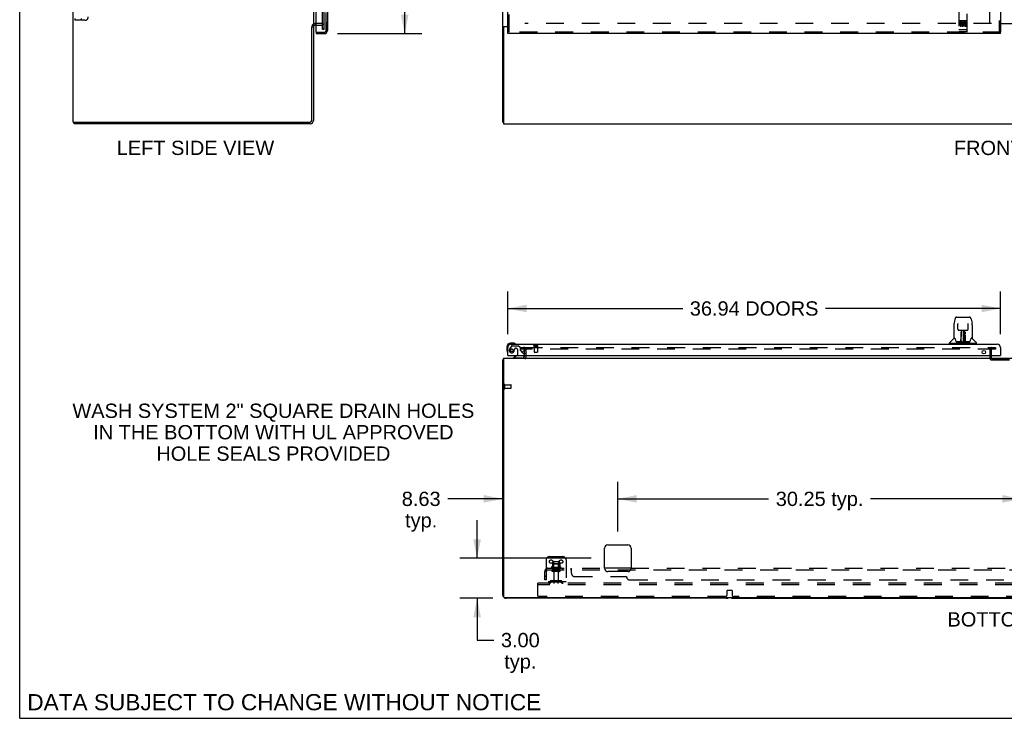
# Model space of a CAD drawing. Header units: inches. Extents: x 0 to 243, y 0 to 157.
# Tile 1 of 84: x 0 to 74, y 0 to 52. Entities that reach past the tile are written whole.
import ezdxf

# ---------------------------------------------------------------- set-up
doc = ezdxf.new("R2010")
doc.units = ezdxf.units.IN
doc.header["$LTSCALE"] = 13.348617
doc.header["$MEASUREMENT"] = 0
doc.linetypes.add('HIDDEN', pattern=[0.2, 0.1, -0.1])
doc.layers.get('0').update_dxf_attribs({"linetype": 'CONTINUOUS'})
for name, color, linetype in [('DEFAULT_2', 8, 'HIDDEN'), ('DIMENSIONS', 7, 'CONTINUOUS'), ('MAIN_OR_RIGHT_DOOR_ASSEMBLY', 7, 'CONTINUOUS'), ('SECONDARY_OR_LEFT_DOOR_ASSEMBLY', 7, 'CONTINUOUS'), ('SUBPANEL', 7, 'CONTINUOUS')]:
    doc.layers.add(name, color=color, linetype=linetype)
doc.styles.get("Standard").update_dxf_attribs({"font": 'arial.ttf'})
doc.dimstyles.new('DIMSTYLE_1', dxfattribs={"dimtxt": 1.070745, "dimasz": 1.42766, "dimexe": 0.09, "dimexo": 0.07, "dimgap": 0.0375, "dimtad": 0, "dimtih": 1, "dimtoh": 1, "dimzin": 4, "dimdsep": 46, "dimtxsty": 'Standard', "dimblk": '_FILLED', "dimblk1": '_FILLED', "dimblk2": '_FILLED', "dimcen": 0.09, "dimadec": 3, "dimazin": 1, "dimtfac": 1, "dimtdec": 3, "dimtofl": 0, "dimtmove": 0, "dimatfit": 3, "dimldrblk": '_FILLED', "dimfxl": 0, "dimtolj": 1, "dimtzin": 4, "dimarcsym": 0})

# ---------------------------------------------------------------- blocks, each defined once
blk = doc.blocks.new('_FILLED')
at = {"color": 0, "linetype": 'ByBlock'}
blk.add_solid([(0, 0), (-1, 0.2), (-1, -0.2)], dxfattribs=at)
blk = doc.blocks.new('*D6')
at = {"layer": 'DIMENSIONS', "color": 2, "linetype": 'Continuous'}
for p, q in [((36.574, 28.81), (36.574, 32.011)), ((73.511, 28.81), (73.511, 32.011)), ((36.574, 30.726), (49.691, 30.726)), ((73.511, 30.726), (60.394, 30.726))]:
    blk.add_line(p, q, dxfattribs=at)
at = {"layer": 'DIMENSIONS', "color": 2, "linetype": 'Continuous', "xscale": 1.4276595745, "yscale": 1.4276595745, "zscale": 1.4276595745, "rotation": 180}
blk.add_blockref('_FILLED', (36.574, 30.726), dxfattribs=at)
at = {"layer": 'DIMENSIONS', "color": 2, "linetype": 'Continuous', "xscale": 1.4276595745, "yscale": 1.4276595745, "zscale": 1.4276595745}
blk.add_blockref('_FILLED', (73.511, 30.726), dxfattribs=at)
at = {"layer": 'DIMENSIONS', "color": 2, "linetype": 'Continuous', "insert": (55.043, 31.262), "char_height": 1.07074, "width": 9.63272, "attachment_point": 2, "line_spacing_factor": 0.9}
blk.add_mtext('36.94 DOORS', dxfattribs=at)
blk = doc.blocks.new('*D11')
at = {"layer": 'DIMENSIONS', "color": 2, "linetype": 'Continuous'}
for p, q in [((23.823, 113.829), (30.146, 113.829)), ((28.861, 113.829), (28.861, 84.413)), ((28.861, 51.329), (28.861, 80.665)), ((23.823, 51.329), (30.146, 51.329))]:
    blk.add_line(p, q, dxfattribs=at)
at = {"layer": 'DIMENSIONS', "color": 2, "linetype": 'Continuous', "xscale": 1.4276595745, "yscale": 1.4276595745, "zscale": 1.4276595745}
for p, rotation in [((28.861, 113.829), 90), ((28.861, 51.329), 270)]:
    blk.add_blockref('_FILLED', p, dxfattribs=dict(at, rotation=rotation))
at = {"layer": 'DIMENSIONS', "color": 2, "linetype": 'Continuous', "insert": (28.861, 83.878), "char_height": 1.0707, "width": 5.47712, "attachment_point": 2, "line_spacing_factor": 0.9}
blk.add_mtext('62.50\\PDOORS', dxfattribs=at)
blk = doc.blocks.new('*D13')
at = {"layer": 'DIMENSIONS', "color": 2, "linetype": 'Continuous'}
for p, q in [((44.824, 13.998), (44.824, 17.738)), ((75.074, 13.998), (75.074, 17.738)), ((44.824, 16.453), (56.132, 16.453)), ((75.074, 16.453), (63.766, 16.453))]:
    blk.add_line(p, q, dxfattribs=at)
at = {"layer": 'DIMENSIONS', "color": 2, "linetype": 'Continuous', "xscale": 1.4276595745, "yscale": 1.4276595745, "zscale": 1.4276595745, "rotation": 180}
blk.add_blockref('_FILLED', (44.824, 16.453), dxfattribs=at)
at = {"layer": 'DIMENSIONS', "color": 2, "linetype": 'Continuous', "xscale": 1.4276595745, "yscale": 1.4276595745, "zscale": 1.4276595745}
blk.add_blockref('_FILLED', (75.074, 16.453), dxfattribs=at)
at = {"layer": 'DIMENSIONS', "color": 2, "linetype": 'Continuous', "insert": (59.949, 16.989), "char_height": 1.0707, "width": 6.56378, "attachment_point": 2, "line_spacing_factor": 0.9}
blk.add_mtext('30.25 typ.', dxfattribs=at)
blk = doc.blocks.new('*D14')
at = {"layer": 'DIMENSIONS', "color": 2, "linetype": 'Continuous'}
for p, q in [((44.824, 13.998), (44.824, 17.738)), ((36.199, 16.453), (32.08, 16.453)), ((44.824, 16.453), (47.679, 16.453))]:
    blk.add_line(p, q, dxfattribs=at)
at = {"layer": 'DIMENSIONS', "color": 2, "linetype": 'Continuous', "xscale": 1.4276595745, "yscale": 1.4276595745, "zscale": 1.4276595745}
blk.add_blockref('_FILLED', (36.199, 16.453), dxfattribs=at)
at = {"layer": 'DIMENSIONS', "color": 2, "linetype": 'Continuous', "xscale": 1.4276595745, "yscale": 1.4276595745, "zscale": 1.4276595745, "rotation": 180}
blk.add_blockref('_FILLED', (44.824, 16.453), dxfattribs=at)
at = {"layer": 'DIMENSIONS', "color": 2, "linetype": 'Continuous', "insert": (30.09, 16.989), "char_height": 1.0707, "width": 2.90972, "attachment_point": 2, "line_spacing_factor": 0.9}
blk.add_mtext('8.63\\Ptyp.', dxfattribs=at)
blk = doc.blocks.new('*D15')
at = {"layer": 'DIMENSIONS', "color": 2, "linetype": 'Continuous'}
for p, q in [((34.282, 11.999), (34.282, 14.854)), ((42.824, 11.999), (32.997, 11.999)), ((35.449, 8.999), (32.997, 8.999)), ((34.282, 8.999), (34.282, 5.866)), ((34.282, 5.866), (35.531, 5.866))]:
    blk.add_line(p, q, dxfattribs=at)
at = {"layer": 'DIMENSIONS', "color": 2, "linetype": 'Continuous', "xscale": 1.4276595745, "yscale": 1.4276595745, "zscale": 1.4276595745}
for p, rotation in [((34.282, 11.999), 270), ((34.282, 8.999), 90)]:
    blk.add_blockref('_FILLED', p, dxfattribs=dict(at, rotation=rotation))
at = {"layer": 'DIMENSIONS', "color": 2, "linetype": 'Continuous', "insert": (37.521, 6.401), "char_height": 1.0707, "width": 2.90972, "attachment_point": 2, "line_spacing_factor": 0.9}
blk.add_mtext('3.00\\Ptyp.', dxfattribs=at)

msp = doc.modelspace()

# ---------------------------------------------------------------- linework, layer by layer
at = {"color": 7, "linetype": 'Continuous'}
for p, q in [((0, 0), (0, 157.043)), ((4.013, 44.704), (4.013, 116.454)), ((36.199, 44.704), (36.199, 116.454)), ((22.013, 113.298), (22.013, 51.86)), ((21.888, 44.829), (21.888, 51.823)), ((21.894, 51.829), (22.013, 51.829)), ((22.013, 51.829), (22.013, 44.829)), ((22.217, 51.954), (22.138, 51.954)), ((36.296, 51.823), (36.199, 51.823)), ((36.259, 51.86), (36.574, 51.86)), ((36.261, 51.767), (36.261, 44.579)), ((36.574, 51.829), (36.324, 51.829)), ((74.824, 52.074), (73.511, 52.074)), ((4.013, 44.704), (21.763, 44.704)), ((4.075, 44.579), (4.075, 44.704)), ((21.763, 44.579), (4.075, 44.579)), ((36.199, 44.704), (36.261, 44.704)), ((36.261, 44.579), (113.886, 44.579)), ((37.824, 27.32), (37.824, 27.586)), ((36.199, 9.249), (36.199, 26.874)), ((36.199, 26.874), (36.261, 26.874)), ((36.259, 26.912), (36.261, 26.911)), ((36.261, 26.999), (36.261, 9.124)), ((36.261, 26.999), (113.886, 26.999)), ((37.824, 27.124), (37.824, 27.203)), ((43.824, 11.249), (43.824, 12.749)), ((44.074, 12.999), (45.574, 12.999)), ((45.824, 12.749), (45.824, 11.249)), ((45.574, 10.999), (44.074, 10.999)), ((36.324, 9.062), (113.761, 9.062)), ((52.949, 8.999), (36.449, 8.999)), ((53.449, 8.999), (96.699, 8.999)), ((0, 0), (242.702, 0))]:
    msp.add_line(p, q, dxfattribs=at)
at = {"color": 3, "linetype": 'Continuous'}
msp.add_line((73.511, 52.094), (74.824, 52.094), dxfattribs=at)
at = {"color": 7, "linetype": 'Continuous'}
for points in [[(36.238, 51.849), (36.23, 51.846), (36.226, 51.845), (36.223, 51.844), (36.219, 51.842), (36.216, 51.841), (36.213, 51.839), (36.21, 51.838), (36.208, 51.836), (36.206, 51.834), (36.204, 51.833), (36.202, 51.831), (36.201, 51.83), (36.2, 51.828), (36.199, 51.826), (36.199, 51.825), (36.199, 51.823)], [(36.259, 51.86), (36.257, 51.859), (36.255, 51.857), (36.252, 51.856), (36.249, 51.854), (36.245, 51.853), (36.242, 51.851), (36.238, 51.849)], [(36.223, 26.894), (36.219, 26.892), (36.216, 26.891), (36.213, 26.89), (36.21, 26.888), (36.208, 26.887), (36.206, 26.885), (36.204, 26.884), (36.202, 26.882), (36.201, 26.881), (36.2, 26.879), (36.199, 26.878), (36.199, 26.876), (36.199, 26.874)], [(36.259, 26.912), (36.257, 26.91), (36.255, 26.908), (36.252, 26.906), (36.249, 26.904), (36.245, 26.902), (36.242, 26.901), (36.238, 26.899), (36.234, 26.898), (36.23, 26.896), (36.223, 26.894)]]:
    msp.add_lwpolyline(points, dxfattribs=at)
at = {"color": 3, "linetype": 'Continuous'}
msp.add_lwpolyline([(36.354, 51.86), (36.354, 51.859), (36.355, 51.857), (36.354, 51.855), (36.354, 51.853), (36.354, 51.852), (36.353, 51.85), (36.352, 51.849), (36.351, 51.847), (36.349, 51.846), (36.348, 51.844), (36.346, 51.843), (36.345, 51.842), (36.343, 51.84), (36.341, 51.839), (36.339, 51.838), (36.337, 51.837), (36.334, 51.835), (36.332, 51.834), (36.331, 51.833), (36.329, 51.831), (36.327, 51.83), (36.327, 51.829)], dxfattribs=at)
at = {"color": 7, "linetype": 'Continuous'}
for centre, radius, start, end in [((22.138, 51.829), 0.125, 90, 180), ((36.324, 51.767), 0.0625, 90, 180), ((21.763, 44.829), 0.25, 270, 360), ((21.763, 44.829), 0.125, 270, 360), ((36.449, 26.749), 0.25, 138.60684, 139.23913), ((37.699, 27.124), 0.125, 270, 360), ((44.074, 12.749), 0.25, 90, 180), ((45.574, 12.749), 0.25, 0, 90), ((44.074, 11.249), 0.25, 180, 270), ((45.574, 11.249), 0.25, 270, 360), ((36.449, 9.249), 0.25, 180, 270), ((36.324, 9.124), 0.0625, 180, 270), ((52.949, 9.249), 0.25, 270, 311.40459), ((53.449, 9.249), 0.25, 228.59596, 270)]:
    msp.add_arc(centre, radius, start, end, dxfattribs=at)
at = {"layer": 'DEFAULT_2', "color": 8, "linetype": 'HIDDEN'}
for p, q in [((22.7, 51.642), (22.7, 113.517)), ((22.825, 51.642), (22.825, 113.517)), ((37.949, 113.079), (37.949, 52.079)), ((72.699, 52.094), (72.699, 113.064)), ((4.138, 52.454), (4.138, 52.329)), ((4.614, 52.454), (4.614, 52.329)), ((4.888, 52.329), (4.138, 52.329)), ((22.638, 52.079), (22.138, 52.079)), ((22.217, 51.954), (22.638, 51.954)), ((72.824, 52.079), (37.855, 52.079)), ((22.825, 51.642), (22.7, 51.642)), ((22.825, 51.642), (22.7, 51.642)), ((37.511, 27.812), (37.511, 27.687)), ((37.511, 27.812), (37.828, 27.812)), ((37.828, 27.687), (37.511, 27.687)), ((37.824, 27.586), (37.824, 27.624)), ((37.824, 27.203), (37.824, 27.32)), ((37.855, 27.812), (73.136, 27.812)), ((73.136, 27.687), (37.855, 27.687)), ((37.949, 27.124), (37.949, 27.624)), ((72.699, 27.638), (72.699, 27.029)), ((72.803, 27.638), (72.803, 27.029)), ((73.136, 27.812), (73.136, 27.687)), ((72.853, 26.979), (76.045, 26.979)), ((72.853, 26.875), (76.045, 26.875)), ((36.324, 24.732), (36.324, 25.016)), ((36.367, 24.732), (36.367, 25.016)), ((36.367, 24.998), (36.814, 24.998)), ((36.367, 24.75), (36.814, 24.75)), ((36.824, 24.76), (36.824, 24.988)), ((39.449, 11.874), (39.449, 10.124)), ((39.699, 12.124), (40.699, 12.124)), ((40.949, 11.874), (40.949, 10.124)), ((40.555, 11.319), (39.843, 11.319)), ((40.533, 11.249), (39.865, 11.249)), ((39.921, 11.575), (39.921, 11.347)), ((40.463, 11.124), (39.934, 11.124)), ((40.454, 11.585), (39.943, 11.585)), ((40.015, 11.565), (39.995, 11.585)), ((40.015, 11.269), (39.995, 11.249)), ((40.015, 11.269), (40.015, 11.565)), ((40.382, 11.565), (40.015, 11.565)), ((40.382, 11.269), (40.015, 11.269)), ((40.016, 11.719), (40.016, 11.124)), ((40.046, 11.749), (40.352, 11.749)), ((40.382, 11.719), (40.382, 11.124)), ((40.382, 11.565), (40.402, 11.585)), ((40.382, 11.269), (40.382, 11.565)), ((40.382, 11.269), (40.402, 11.249)), ((40.476, 11.575), (40.476, 11.347)), ((40.463, 11.018), (39.934, 11.018)), ((40.033, 10.956), (40.033, 10.154)), ((40.365, 10.956), (40.365, 10.154)), ((38.824, 9.999), (38.824, 10.124)), ((111.824, 10.124), (38.824, 10.124)), ((38.824, 9.187), (38.824, 9.999)), ((111.824, 9.999), (38.824, 9.999)), ((40.949, 10.228), (39.449, 10.228)), ((39.792, 10.297), (39.724, 10.248)), ((39.852, 10.212), (39.785, 10.163)), ((40.539, 10.318), (39.858, 10.318)), ((40.539, 10.214), (39.858, 10.214)), ((40.024, 10.318), (40.024, 10.214)), ((40.374, 10.318), (40.374, 10.214)), ((40.545, 10.212), (40.613, 10.163)), ((40.606, 10.297), (40.674, 10.248)), ((53.031, 9.6), (53.366, 9.6)), ((52.886, 9.124), (38.886, 9.124)), ((53.011, 9.249), (53.011, 9.58)), ((53.386, 9.58), (53.386, 9.249)), ((96.636, 9.124), (53.511, 9.124))]:
    msp.add_line(p, q, dxfattribs=at)
for centre in [(39.824, 11.749), (40.574, 11.749)]:
    msp.add_circle(centre, 0.128, dxfattribs=at)
for centre, radius, start, end in [((4.888, 52.579), 0.25, 270, 360), ((22.138, 51.829), 0.25, 90, 180), ((22.638, 51.892), 0.188, 0, 90), ((22.638, 51.892), 0.0625, 0, 90), ((37.761, 27.624), 0.188, 0, 90), ((37.761, 27.624), 0.0625, 0, 90), ((72.853, 27.638), 0.154, 90, 180), ((72.853, 27.638), 0.05, 90, 180), ((37.699, 27.124), 0.25, 310.76087, 360), ((72.853, 27.029), 0.154, 180, 270), ((72.853, 27.029), 0.05, 180, 270), ((36.345, 25.016), 0.0215, 360, 180), ((36.345, 24.732), 0.0215, 180, 0), ((36.814, 24.988), 0.01, 360, 90), ((36.814, 24.76), 0.01, 270, 0), ((39.699, 11.874), 0.25, 90, 180), ((40.699, 11.874), 0.25, 0, 90), ((39.865, 11.287), 0.0384, 124.44966, 270), ((40.199, 10.719), 0.698, 113.96793, 120.66313), ((39.934, 11.071), 0.053, 90, 270), ((39.911, 11.366), 0.01, 293.96793, 360), ((39.931, 11.575), 0.01, 95.19383, 180), ((39.943, 11.444), 0.141, 90, 95.20805), ((40.046, 11.719), 0.03, 89.99999, 180), ((40.352, 11.719), 0.03, 0, 90.00001), ((40.454, 11.444), 0.141, 84.79195, 90), ((40.463, 11.071), 0.053, 270, 90), ((40.466, 11.575), 0.01, 0, 84.80617), ((40.486, 11.366), 0.01, 180, 246.03207), ((40.199, 10.719), 0.698, 59.33687, 66.03207), ((40.533, 11.287), 0.0384, 270, 55.55034), ((39.97, 10.956), 0.0625, 0, 90), ((40.427, 10.956), 0.0625, 90, 180), ((39.663, 10.332), 0.104, 270, 305.75389), ((39.663, 10.332), 0.208, 270, 305.75389), ((39.858, 10.204), 0.114, 90, 125.75389), ((39.858, 10.204), 0.01, 90, 125.75389), ((40.063, 10.154), 0.03, 180, 270), ((40.335, 10.154), 0.03, 270, 360), ((40.539, 10.204), 0.114, 54.24611, 90), ((40.539, 10.204), 0.01, 54.24611, 90), ((40.735, 10.332), 0.208, 234.24611, 270), ((40.735, 10.332), 0.104, 234.24611, 270), ((53.031, 9.58), 0.02, 90, 180), ((53.366, 9.58), 0.02, 0, 90), ((38.886, 9.187), 0.0625, 180, 270), ((52.886, 9.249), 0.125, 270, 360), ((53.511, 9.249), 0.125, 180, 270)]:
    msp.add_arc(centre, radius, start, end, dxfattribs=at)
at = {"layer": 'MAIN_OR_RIGHT_DOOR_ASSEMBLY', "color": 8, "linetype": 'HIDDEN'}
for p, q in [((22.967, 113.583), (22.967, 51.576)), ((22.237, 51.433), (22.824, 51.433))]:
    msp.add_line(p, q, dxfattribs=at)
msp.add_arc((22.824, 51.576), 0.142, 270, 360, dxfattribs=at)
at = {"layer": 'SECONDARY_OR_LEFT_DOOR_ASSEMBLY', "color": 8, "linetype": 'HIDDEN'}
for p, q in [((73.407, 113.725), (73.407, 51.433)), ((22.967, 51.576), (22.967, 113.583)), ((36.678, 51.433), (36.678, 55.984)), ((70.386, 53.217), (70.386, 51.492)), ((71.011, 51.492), (71.011, 53.217)), ((70.981, 52.29), (70.416, 52.29)), ((70.554, 52.168), (70.462, 52.168)), ((70.462, 52.168), (70.462, 52.125)), ((70.554, 52.125), (70.462, 52.125)), ((70.488, 52.274), (70.66, 52.274)), ((70.511, 52.159), (70.511, 51.853)), ((70.558, 52.082), (70.512, 52.082)), ((70.554, 52.041), (70.526, 52.041)), ((70.618, 51.997), (70.526, 51.997)), ((70.618, 51.954), (70.526, 51.954)), ((70.618, 51.997), (70.618, 51.954)), ((70.636, 52.159), (70.636, 51.853)), ((70.738, 52.274), (70.91, 52.274)), ((70.75, 52.002), (70.767, 51.963)), ((70.761, 52.159), (70.761, 51.853)), ((70.775, 52.132), (70.762, 52.113)), ((70.771, 52.157), (70.775, 52.155)), ((70.931, 52.168), (70.775, 52.168)), ((70.775, 52.168), (70.775, 52.155)), ((70.775, 52.132), (70.775, 51.954)), ((70.931, 51.954), (70.775, 51.954)), ((70.931, 52.125), (70.817, 52.125)), ((70.817, 52.125), (70.817, 52.082)), ((70.909, 52.082), (70.817, 52.082)), ((70.909, 52.039), (70.817, 52.039)), ((70.817, 52.039), (70.817, 51.997)), ((70.931, 51.997), (70.817, 51.997)), ((70.886, 52.159), (70.886, 51.853)), ((70.909, 52.082), (70.909, 52.039)), ((70.931, 52.168), (70.931, 52.125)), ((70.931, 51.997), (70.931, 51.954)), ((22.237, 51.433), (22.824, 51.433)), ((73.511, 51.433), (36.574, 51.433)), ((70.404, 51.62), (70.403, 51.62)), ((70.405, 51.62), (70.404, 51.62)), ((70.406, 51.62), (70.405, 51.62)), ((70.407, 51.62), (70.406, 51.62)), ((70.406, 51.62), (70.406, 51.62)), ((70.408, 51.62), (70.407, 51.62)), ((70.409, 51.62), (70.408, 51.62)), ((70.41, 51.62), (70.409, 51.62)), ((70.411, 51.62), (70.41, 51.62)), ((70.41, 51.62), (70.41, 51.62)), ((70.412, 51.62), (70.411, 51.62)), ((70.413, 51.62), (70.412, 51.62)), ((70.414, 51.62), (70.413, 51.62)), ((70.415, 51.62), (70.414, 51.62)), ((70.416, 51.62), (70.415, 51.62)), ((70.415, 51.62), (70.415, 51.62)), ((70.982, 51.62), (70.416, 51.62)), ((70.981, 51.462), (70.416, 51.462)), ((70.982, 51.62), (70.983, 51.62)), ((70.983, 51.62), (70.984, 51.62)), ((70.983, 51.62), (70.983, 51.62)), ((70.984, 51.62), (70.985, 51.62)), ((70.985, 51.62), (70.986, 51.62)), ((70.986, 51.62), (70.987, 51.62)), ((70.987, 51.62), (70.988, 51.62)), ((70.988, 51.62), (70.989, 51.62)), ((70.988, 51.62), (70.988, 51.62)), ((70.989, 51.62), (70.99, 51.62)), ((70.99, 51.62), (70.991, 51.62)), ((70.991, 51.62), (70.992, 51.62)), ((70.992, 51.62), (70.993, 51.62)), ((70.992, 51.62), (70.992, 51.62)), ((70.993, 51.62), (70.994, 51.62)), ((70.994, 51.62), (70.995, 51.62)), ((70.995, 51.62), (70.995, 51.62)), ((36.854, 27.899), (36.752, 27.754)), ((36.918, 27.932), (37.37, 27.932)), ((37.075, 27.642), (37.075, 27.654)), ((37.206, 27.74), (37.173, 27.74)), ((37.304, 27.642), (37.304, 27.263)), ((37.496, 27.806), (37.37, 27.932)), ((37.496, 27.806), (37.496, 27.627)), ((37.693, 27.43), (37.554, 27.569)), ((38.536, 27.953), (38.82, 27.953)), ((38.536, 27.91), (38.82, 27.91)), ((38.554, 27.91), (38.554, 27.463)), ((38.564, 27.453), (38.792, 27.453)), ((38.802, 27.91), (38.802, 27.463)), ((37.646, 26.999), (37.016, 26.999)), ((37.803, 27.279), (37.803, 27.203))]:
    msp.add_line(p, q, dxfattribs=at)
at = {"layer": 'SECONDARY_OR_LEFT_DOOR_ASSEMBLY', "color": 3, "linetype": 'Continuous'}
for p, q in [((73.511, 113.725), (73.511, 51.433)), ((23.071, 55.829), (23.071, 51.576)), ((36.574, 51.433), (36.574, 55.829)), ((22.217, 51.453), (22.217, 54.622)), ((22.217, 51.329), (22.824, 51.329)), ((73.511, 51.329), (36.574, 51.329)), ((36.82, 28.057), (73.265, 28.057)), ((36.574, 27.203), (36.574, 27.811)), ((73.511, 27.811), (73.511, 27.203)), ((36.594, 27.203), (73.491, 27.203))]:
    msp.add_line(p, q, dxfattribs=at)
at = {"layer": 'SECONDARY_OR_LEFT_DOOR_ASSEMBLY', "color": 7, "linetype": 'Continuous'}
for p, q in [((22.217, 51.433), (22.237, 51.433)), ((22.217, 51.433), (22.217, 51.329)), ((36.574, 51.329), (36.574, 51.433)), ((73.511, 51.329), (73.511, 51.433)), ((70.09, 29.918), (70.025, 29.613)), ((70.214, 30.073), (71.184, 30.073)), ((70.311, 29.608), (70.311, 29.605)), ((70.311, 29.605), (70.311, 29.6)), ((70.311, 29.6), (70.311, 29.594)), ((70.311, 29.594), (70.312, 29.584)), ((70.319, 29.166), (70.312, 29.584)), ((71.079, 29.166), (71.086, 29.589)), ((71.086, 29.598), (71.087, 29.603)), ((71.086, 29.589), (71.086, 29.598)), ((71.308, 29.918), (71.373, 29.613)), ((70.01, 29.469), (70.01, 28.506)), ((70.01, 29.469), (70.01, 29.469)), ((70.399, 29.089), (70.459, 29.089)), ((70.5, 29.089), (70.898, 29.089)), ((70.548, 28.81), (70.549, 28.849)), ((70.549, 28.92), (70.549, 28.949)), ((70.549, 28.886), (70.549, 28.92)), ((70.549, 28.849), (70.549, 28.886)), ((70.555, 28.735), (70.556, 28.81)), ((70.559, 29.089), (70.556, 28.735)), ((70.557, 28.889), (70.556, 28.85)), ((70.556, 28.85), (70.556, 28.81)), ((70.557, 28.955), (70.557, 28.924)), ((70.557, 28.924), (70.557, 28.889)), ((70.572, 28.864), (70.557, 28.864)), ((70.557, 28.846), (70.572, 28.846)), ((70.561, 28.23), (70.576, 29.089)), ((70.585, 29.085), (70.584, 29.036)), ((70.585, 29.089), (70.585, 29.085)), ((70.699, 29.089), (70.699, 28.219)), ((70.814, 29.036), (70.813, 29.089)), ((70.836, 28.23), (70.821, 29.089)), ((70.84, 28.864), (70.825, 28.864)), ((70.826, 28.846), (70.841, 28.846)), ((70.842, 28.735), (70.838, 29.089)), ((70.841, 28.87), (70.841, 28.907)), ((70.841, 28.83), (70.841, 28.87)), ((70.842, 28.735), (70.841, 28.83)), ((70.849, 28.949), (70.849, 28.92)), ((70.849, 28.92), (70.849, 28.886)), ((70.849, 28.886), (70.849, 28.849)), ((70.849, 28.849), (70.849, 28.81)), ((70.938, 29.089), (70.999, 29.089)), ((71.388, 29.469), (71.388, 28.506)), ((37.033, 28.117), (36.777, 28.117)), ((36.82, 28.057), (36.777, 28.057)), ((37.071, 28.114), (37.033, 28.117)), ((37.169, 28.07), (37.162, 28.072)), ((69.695, 28.104), (69.695, 28.159)), ((71.695, 28.097), (69.703, 28.097)), ((70.001, 28.482), (69.706, 28.187)), ((69.754, 28.097), (69.754, 28.057)), ((70.078, 28.498), (70.018, 28.498)), ((70.022, 28.49), (70.084, 28.49)), ((70.081, 28.495), (70.082, 28.494)), ((70.546, 28.222), (70.213, 28.222)), ((70.234, 28.215), (71.163, 28.215)), ((70.545, 28.242), (70.547, 28.564)), ((70.547, 28.223), (70.546, 28.222)), ((70.555, 28.537), (70.547, 28.537)), ((70.549, 28.219), (70.547, 28.219)), ((70.551, 28.224), (70.551, 28.222)), ((70.552, 28.242), (70.555, 28.537)), ((70.554, 28.237), (70.555, 28.244)), ((70.554, 28.235), (70.554, 28.237)), ((70.554, 28.234), (70.554, 28.235)), ((70.554, 28.233), (70.554, 28.234)), ((70.555, 28.283), (70.557, 28.375)), ((70.555, 28.255), (70.555, 28.283)), ((70.555, 28.255), (70.555, 28.23)), ((70.555, 28.244), (70.555, 28.255)), ((70.556, 28.735), (70.556, 28.715)), ((70.556, 28.715), (70.556, 28.707)), ((70.556, 28.707), (70.558, 28.707)), ((70.558, 28.707), (70.557, 28.63)), ((70.557, 28.63), (70.557, 28.63)), ((70.557, 28.623), (70.557, 28.63)), ((70.557, 28.611), (70.557, 28.623)), ((70.559, 28.623), (70.557, 28.623)), ((70.557, 28.62), (70.565, 28.62)), ((70.557, 28.375), (70.557, 28.61)), ((70.561, 28.219), (70.564, 28.216)), ((70.571, 28.297), (70.562, 28.297)), ((70.565, 28.222), (70.563, 28.222)), ((70.571, 28.297), (70.57, 28.221)), ((70.57, 28.221), (70.699, 28.219)), ((70.828, 28.221), (70.699, 28.219)), ((70.828, 28.221), (70.827, 28.297)), ((70.835, 28.297), (70.827, 28.297)), ((70.833, 28.62), (70.841, 28.62)), ((70.834, 28.222), (70.833, 28.222)), ((70.841, 28.623), (70.838, 28.623)), ((70.84, 28.707), (70.841, 28.63)), ((70.841, 28.63), (70.841, 28.628)), ((70.841, 28.628), (70.841, 28.616)), ((70.841, 28.616), (70.841, 28.613)), ((70.841, 28.613), (70.841, 28.612)), ((70.841, 28.375), (70.841, 28.61)), ((70.841, 28.375), (70.842, 28.283)), ((70.842, 28.715), (70.842, 28.735)), ((70.842, 28.716), (70.842, 28.725)), ((70.842, 28.688), (70.842, 28.716)), ((70.842, 28.707), (70.842, 28.715)), ((70.842, 28.283), (70.843, 28.256)), ((70.843, 28.256), (70.843, 28.243)), ((70.843, 28.23), (70.843, 28.255)), ((70.843, 28.243), (70.843, 28.241)), ((70.843, 28.241), (70.843, 28.238)), ((70.843, 28.238), (70.843, 28.236)), ((70.843, 28.236), (70.843, 28.234)), ((70.843, 28.234), (70.843, 28.233)), ((70.843, 28.233), (70.843, 28.232)), ((70.843, 28.232), (70.844, 28.232)), ((70.843, 28.23), (70.843, 28.228)), ((70.846, 28.224), (70.847, 28.224)), ((70.847, 28.222), (70.847, 28.224)), ((70.849, 28.217), (70.849, 28.219)), ((71.185, 28.222), (70.852, 28.222)), ((71.312, 28.487), (71.316, 28.494)), ((71.314, 28.49), (71.376, 28.49)), ((71.316, 28.494), (71.316, 28.494)), ((71.319, 28.498), (71.32, 28.498)), ((71.38, 28.498), (71.319, 28.498)), ((71.396, 28.482), (71.691, 28.187)), ((71.644, 28.097), (71.644, 28.057)), ((71.703, 28.104), (71.703, 28.159)), ((36.514, 27.854), (36.514, 27.598)), ((36.514, 27.598), (36.517, 27.56)), ((36.559, 27.469), (36.56, 27.462)), ((37.693, 27.43), (37.774, 27.349)), ((36.594, 27.203), (36.574, 27.203)), ((37.254, 27.176), (37.016, 27.038)), ((37.016, 26.999), (37.016, 27.038)), ((37.803, 27.203), (37.803, 27.156)), ((73.491, 27.203), (73.511, 27.203))]:
    msp.add_line(p, q, dxfattribs=at)
at = {"layer": 'SECONDARY_OR_LEFT_DOOR_ASSEMBLY', "color": 8, "linetype": 'HIDDEN'}
for points in [[(70.481, 52.272), (70.481, 52.272), (70.481, 52.272), (70.482, 52.273), (70.482, 52.273), (70.482, 52.273), (70.482, 52.273), (70.482, 52.273), (70.482, 52.273), (70.482, 52.273), (70.482, 52.273), (70.482, 52.273), (70.482, 52.273), (70.483, 52.273), (70.483, 52.273), (70.483, 52.273), (70.483, 52.273), (70.483, 52.273), (70.483, 52.273), (70.483, 52.273), (70.483, 52.273), (70.484, 52.273), (70.484, 52.273), (70.484, 52.273), (70.484, 52.273), (70.484, 52.273), (70.484, 52.273), (70.484, 52.273), (70.485, 52.273), (70.485, 52.273), (70.485, 52.273), (70.485, 52.273), (70.485, 52.273), (70.485, 52.273), (70.486, 52.274), (70.486, 52.274), (70.486, 52.274), (70.486, 52.274), (70.486, 52.274), (70.486, 52.274), (70.487, 52.274), (70.487, 52.274), (70.487, 52.274), (70.487, 52.274), (70.487, 52.274), (70.488, 52.274)], [(70.66, 52.274), (70.66, 52.274), (70.66, 52.274), (70.66, 52.274), (70.661, 52.274), (70.661, 52.274), (70.661, 52.274), (70.661, 52.274), (70.661, 52.274), (70.662, 52.274), (70.662, 52.274), (70.662, 52.274), (70.662, 52.274), (70.662, 52.273), (70.662, 52.273), (70.663, 52.273), (70.663, 52.273), (70.663, 52.273), (70.663, 52.273), (70.663, 52.273), (70.663, 52.273), (70.663, 52.273), (70.664, 52.273), (70.664, 52.273), (70.664, 52.273), (70.664, 52.273), (70.664, 52.273), (70.664, 52.273), (70.664, 52.273), (70.665, 52.273), (70.665, 52.273), (70.665, 52.273), (70.665, 52.273), (70.665, 52.273), (70.665, 52.273), (70.665, 52.273), (70.665, 52.273), (70.665, 52.273), (70.666, 52.273), (70.666, 52.273), (70.666, 52.273), (70.666, 52.273), (70.666, 52.273), (70.666, 52.273), (70.666, 52.272), (70.666, 52.272), (70.666, 52.272)], [(70.731, 52.272), (70.731, 52.272), (70.731, 52.272), (70.732, 52.273), (70.732, 52.273), (70.732, 52.273), (70.732, 52.273), (70.732, 52.273), (70.732, 52.273), (70.732, 52.273), (70.732, 52.273), (70.732, 52.273), (70.732, 52.273), (70.733, 52.273), (70.733, 52.273), (70.733, 52.273), (70.733, 52.273), (70.733, 52.273), (70.733, 52.273), (70.733, 52.273), (70.733, 52.273), (70.734, 52.273), (70.734, 52.273), (70.734, 52.273), (70.734, 52.273), (70.734, 52.273), (70.734, 52.273), (70.734, 52.273), (70.735, 52.273), (70.735, 52.273), (70.735, 52.273), (70.735, 52.273), (70.735, 52.273), (70.735, 52.273), (70.736, 52.274), (70.736, 52.274), (70.736, 52.274), (70.736, 52.274), (70.736, 52.274), (70.736, 52.274), (70.737, 52.274), (70.737, 52.274), (70.737, 52.274), (70.737, 52.274), (70.737, 52.274), (70.738, 52.274)], [(70.91, 52.274), (70.91, 52.274), (70.91, 52.274), (70.91, 52.274), (70.911, 52.274), (70.911, 52.274), (70.911, 52.274), (70.911, 52.274), (70.911, 52.274), (70.912, 52.274), (70.912, 52.274), (70.912, 52.274), (70.912, 52.274), (70.912, 52.273), (70.912, 52.273), (70.913, 52.273), (70.913, 52.273), (70.913, 52.273), (70.913, 52.273), (70.913, 52.273), (70.913, 52.273), (70.913, 52.273), (70.914, 52.273), (70.914, 52.273), (70.914, 52.273), (70.914, 52.273), (70.914, 52.273), (70.914, 52.273), (70.914, 52.273), (70.915, 52.273), (70.915, 52.273), (70.915, 52.273), (70.915, 52.273), (70.915, 52.273), (70.915, 52.273), (70.915, 52.273), (70.915, 52.273), (70.915, 52.273), (70.916, 52.273), (70.916, 52.273), (70.916, 52.273), (70.916, 52.273), (70.916, 52.273), (70.916, 52.273), (70.916, 52.272), (70.916, 52.272), (70.916, 52.272)], [(70.403, 51.62), (70.403, 51.62), (70.402, 51.62), (70.402, 51.621), (70.401, 51.621), (70.401, 51.621), (70.401, 51.621), (70.4, 51.621), (70.4, 51.621), (70.4, 51.621), (70.399, 51.621), (70.399, 51.621), (70.399, 51.621), (70.398, 51.621), (70.398, 51.621), (70.398, 51.621), (70.397, 51.621), (70.397, 51.621), (70.397, 51.621), (70.396, 51.622), (70.396, 51.622), (70.396, 51.622), (70.395, 51.622), (70.395, 51.622), (70.395, 51.622), (70.395, 51.622), (70.394, 51.622), (70.394, 51.622), (70.394, 51.622), (70.393, 51.622), (70.393, 51.622), (70.393, 51.622), (70.393, 51.622), (70.392, 51.623), (70.392, 51.623), (70.392, 51.623), (70.392, 51.623), (70.391, 51.623), (70.391, 51.623), (70.391, 51.623), (70.391, 51.623), (70.39, 51.623), (70.39, 51.623), (70.39, 51.623), (70.39, 51.624), (70.39, 51.624), (70.389, 51.624), (70.389, 51.624), (70.389, 51.624), (70.389, 51.624), (70.389, 51.624), (70.389, 51.624), (70.388, 51.624), (70.388, 51.624), (70.388, 51.624), (70.388, 51.625), (70.388, 51.625), (70.388, 51.625), (70.388, 51.625), (70.387, 51.625), (70.387, 51.625), (70.387, 51.625), (70.387, 51.625), (70.387, 51.625), (70.387, 51.625), (70.387, 51.626), (70.387, 51.626), (70.387, 51.626), (70.387, 51.626), (70.387, 51.626), (70.387, 51.626), (70.387, 51.626), (70.386, 51.626), (70.386, 51.626), (70.386, 51.627), (70.386, 51.627), (70.386, 51.627), (70.386, 51.627), (70.386, 51.627), (70.386, 51.627)], [(70.995, 51.62), (70.996, 51.621), (70.996, 51.621), (70.997, 51.621), (70.997, 51.621), (70.997, 51.621), (70.998, 51.621), (70.998, 51.621), (70.998, 51.621), (70.999, 51.621), (70.999, 51.621), (70.999, 51.621), (71, 51.621), (71, 51.621), (71, 51.621), (71.001, 51.621), (71.001, 51.621), (71.001, 51.622), (71.002, 51.622), (71.002, 51.622), (71.002, 51.622), (71.003, 51.622), (71.003, 51.622), (71.003, 51.622), (71.003, 51.622), (71.004, 51.622), (71.004, 51.622), (71.004, 51.622), (71.005, 51.622), (71.005, 51.622), (71.005, 51.622), (71.005, 51.623), (71.006, 51.623), (71.006, 51.623), (71.006, 51.623), (71.006, 51.623), (71.006, 51.623), (71.007, 51.623), (71.007, 51.623), (71.007, 51.623), (71.007, 51.623), (71.008, 51.623), (71.008, 51.624), (71.008, 51.624), (71.008, 51.624), (71.008, 51.624), (71.009, 51.624), (71.009, 51.624), (71.009, 51.624), (71.009, 51.624), (71.009, 51.624), (71.009, 51.624), (71.009, 51.624), (71.01, 51.625), (71.01, 51.625), (71.01, 51.625), (71.01, 51.625), (71.01, 51.625), (71.01, 51.625), (71.01, 51.625), (71.01, 51.625), (71.011, 51.625), (71.011, 51.625), (71.011, 51.626), (71.011, 51.626), (71.011, 51.626), (71.011, 51.626), (71.011, 51.626), (71.011, 51.626), (71.011, 51.626), (71.011, 51.626), (71.011, 51.626), (71.011, 51.627), (71.011, 51.627), (71.011, 51.627), (71.011, 51.627), (71.011, 51.627), (71.011, 51.627)]]:
    msp.add_lwpolyline(points, dxfattribs=at)
at = {"layer": 'SECONDARY_OR_LEFT_DOOR_ASSEMBLY', "color": 7, "linetype": 'Continuous'}
for points in [[(70.025, 29.613), (70.019, 29.582), (70.014, 29.543), (70.011, 29.503), (70.01, 29.469)], [(70.214, 30.073), (70.211, 30.073), (70.197, 30.071), (70.184, 30.068), (70.172, 30.063), (70.161, 30.056), (70.15, 30.048), (70.141, 30.039), (70.133, 30.029), (70.126, 30.019), (70.12, 30.008), (70.114, 29.995), (70.108, 29.982), (70.103, 29.967), (70.098, 29.95), (70.093, 29.931), (70.09, 29.918)], [(70.311, 29.612), (70.311, 29.612), (70.311, 29.612), (70.311, 29.612), (70.311, 29.611), (70.311, 29.61), (70.311, 29.608)], [(71.087, 29.603), (71.087, 29.607), (71.087, 29.609), (71.087, 29.61), (71.087, 29.611), (71.087, 29.612), (71.087, 29.612)], [(71.308, 29.918), (71.305, 29.931), (71.3, 29.95), (71.295, 29.967), (71.29, 29.982), (71.284, 29.996), (71.278, 30.008), (71.271, 30.019), (71.264, 30.03), (71.256, 30.04), (71.247, 30.049), (71.236, 30.056), (71.225, 30.063), (71.213, 30.068), (71.199, 30.071), (71.186, 30.073), (71.184, 30.073)], [(71.388, 29.469), (71.387, 29.503), (71.384, 29.543), (71.378, 29.583), (71.373, 29.613)], [(70.319, 29.166), (70.319, 29.16), (70.321, 29.149), (70.325, 29.138), (70.33, 29.128), (70.336, 29.119), (70.343, 29.11), (70.352, 29.103), (70.362, 29.097), (70.372, 29.093), (70.383, 29.09), (70.393, 29.089), (70.398, 29.089)], [(70.46, 29.089), (70.469, 29.089), (70.48, 29.089), (70.491, 29.089), (70.5, 29.089)], [(70.557, 28.955), (70.557, 28.954), (70.556, 28.952), (70.555, 28.951), (70.553, 28.95), (70.551, 28.95), (70.549, 28.949)], [(70.841, 28.907), (70.841, 28.94), (70.841, 28.955)], [(70.898, 29.089), (70.907, 29.089), (70.918, 29.089), (70.929, 29.089), (70.938, 29.089)], [(71, 29.089), (71.006, 29.089), (71.017, 29.09), (71.027, 29.094), (71.037, 29.098), (71.047, 29.104), (71.055, 29.112), (71.063, 29.12), (71.069, 29.129), (71.074, 29.14), (71.077, 29.15), (71.078, 29.161), (71.079, 29.166)], [(70.078, 28.498), (70.079, 28.498), (70.079, 28.497), (70.08, 28.496), (70.081, 28.495)], [(70.078, 28.498), (70.078, 28.498), (70.078, 28.498), (70.078, 28.498)], [(70.081, 28.495), (70.08, 28.496), (70.08, 28.497), (70.08, 28.497), (70.079, 28.498), (70.08, 28.498)], [(70.087, 28.49), (70.085, 28.491), (70.084, 28.493), (70.083, 28.494), (70.082, 28.495), (70.081, 28.495)], [(70.082, 28.494), (70.086, 28.487), (70.099, 28.459), (70.114, 28.423), (70.13, 28.381), (70.146, 28.333), (70.16, 28.286)], [(70.16, 28.286), (70.163, 28.277), (70.168, 28.265), (70.173, 28.254), (70.178, 28.246), (70.183, 28.238)], [(70.183, 28.238), (70.189, 28.232), (70.195, 28.227), (70.203, 28.224), (70.21, 28.223), (70.213, 28.222)], [(70.544, 28.222), (70.546, 28.223), (70.548, 28.223), (70.55, 28.225), (70.551, 28.226), (70.552, 28.228), (70.552, 28.23)], [(70.547, 28.219), (70.547, 28.219), (70.546, 28.219), (70.546, 28.219), (70.545, 28.219), (70.545, 28.218), (70.544, 28.217)], [(70.547, 28.564), (70.548, 28.589), (70.548, 28.615), (70.548, 28.639), (70.548, 28.662), (70.548, 28.683), (70.548, 28.702), (70.548, 28.719)], [(70.554, 28.23), (70.554, 28.228), (70.553, 28.227), (70.552, 28.225), (70.55, 28.224), (70.548, 28.223), (70.547, 28.223)], [(70.547, 28.223), (70.548, 28.223), (70.55, 28.223), (70.551, 28.224)], [(70.551, 28.224), (70.552, 28.225), (70.553, 28.226), (70.553, 28.227), (70.553, 28.228), (70.554, 28.228), (70.554, 28.229), (70.554, 28.229), (70.554, 28.229), (70.554, 28.23), (70.554, 28.23), (70.554, 28.23), (70.554, 28.23), (70.554, 28.231), (70.554, 28.231), (70.554, 28.231), (70.554, 28.232), (70.554, 28.232), (70.554, 28.232), (70.554, 28.233)], [(70.551, 28.224), (70.553, 28.225), (70.554, 28.226)], [(70.554, 28.226), (70.555, 28.228), (70.555, 28.23)], [(70.554, 28.226), (70.554, 28.226), (70.555, 28.224), (70.556, 28.223), (70.558, 28.222), (70.559, 28.221), (70.561, 28.219)], [(70.56, 28.223), (70.559, 28.223), (70.558, 28.224), (70.558, 28.224), (70.557, 28.225), (70.556, 28.226), (70.555, 28.227), (70.555, 28.228), (70.555, 28.228)], [(70.556, 28.715), (70.556, 28.714), (70.557, 28.711), (70.558, 28.707)], [(70.563, 28.222), (70.563, 28.222), (70.562, 28.223), (70.561, 28.223), (70.56, 28.223)], [(70.564, 28.216), (70.566, 28.215), (70.566, 28.215)], [(70.832, 28.215), (70.832, 28.215), (70.833, 28.216), (70.837, 28.219)], [(70.837, 28.223), (70.835, 28.223), (70.834, 28.222)], [(70.843, 28.228), (70.843, 28.227), (70.842, 28.226), (70.841, 28.225), (70.84, 28.224), (70.839, 28.224), (70.838, 28.223), (70.837, 28.223)], [(70.837, 28.219), (70.838, 28.22), (70.84, 28.221), (70.841, 28.222), (70.842, 28.223), (70.843, 28.224), (70.843, 28.225), (70.844, 28.226), (70.844, 28.226)], [(70.84, 28.707), (70.84, 28.711), (70.841, 28.714), (70.842, 28.715)], [(70.841, 28.612), (70.841, 28.612), (70.841, 28.611), (70.841, 28.611)], [(70.843, 28.591), (70.843, 28.617), (70.842, 28.642), (70.842, 28.666), (70.842, 28.688)], [(70.846, 28.242), (70.843, 28.565), (70.843, 28.591)], [(70.843, 28.228), (70.844, 28.226), (70.845, 28.225), (70.846, 28.224), (70.847, 28.223)], [(70.844, 28.232), (70.844, 28.231), (70.844, 28.231), (70.844, 28.231), (70.844, 28.231), (70.844, 28.23), (70.844, 28.23), (70.844, 28.23), (70.844, 28.229), (70.844, 28.229), (70.844, 28.229), (70.844, 28.228), (70.844, 28.227), (70.845, 28.226), (70.845, 28.225), (70.846, 28.224)], [(70.846, 28.23), (70.846, 28.228), (70.847, 28.226), (70.848, 28.225), (70.85, 28.224), (70.851, 28.223), (70.854, 28.222)], [(70.847, 28.224), (70.849, 28.223), (70.85, 28.223)], [(70.849, 28.217), (70.848, 28.217), (70.849, 28.216), (70.849, 28.216), (70.849, 28.216), (70.849, 28.216), (70.85, 28.216), (70.851, 28.216), (70.851, 28.216), (70.852, 28.216), (70.853, 28.217), (70.853, 28.217), (70.854, 28.217)], [(70.85, 28.719), (70.85, 28.702), (70.85, 28.683), (70.85, 28.662), (70.85, 28.639), (70.85, 28.615), (70.85, 28.589), (70.85, 28.564), (70.853, 28.242)], [(70.85, 28.223), (70.851, 28.223), (70.852, 28.222)], [(71.185, 28.222), (71.187, 28.223), (71.194, 28.224), (71.202, 28.227), (71.208, 28.232), (71.214, 28.238)], [(71.214, 28.238), (71.22, 28.245), (71.225, 28.254), (71.23, 28.264), (71.234, 28.277), (71.237, 28.286)], [(71.237, 28.286), (71.252, 28.332), (71.267, 28.379), (71.283, 28.422), (71.298, 28.458), (71.312, 28.487)], [(71.317, 28.495), (71.316, 28.495), (71.315, 28.494), (71.314, 28.493), (71.312, 28.491), (71.311, 28.49)], [(71.316, 28.494), (71.316, 28.495), (71.317, 28.495)], [(71.317, 28.495), (71.317, 28.496), (71.318, 28.497), (71.319, 28.498), (71.319, 28.498)], [(71.318, 28.498), (71.318, 28.498), (71.318, 28.498), (71.318, 28.497), (71.317, 28.496), (71.317, 28.495)]]:
    msp.add_lwpolyline(points, dxfattribs=at)
at = {"layer": 'SECONDARY_OR_LEFT_DOOR_ASSEMBLY', "color": 8, "linetype": 'HIDDEN'}
msp.add_circle((36.878, 27.59), 0.101, dxfattribs=at)
at = {"layer": 'SECONDARY_OR_LEFT_DOOR_ASSEMBLY', "color": 3, "linetype": 'Continuous'}
for centre in [(37.824, 27.453), (72.261, 27.453)]:
    msp.add_circle(centre, 0.133, dxfattribs=at)
at = {"layer": 'SECONDARY_OR_LEFT_DOOR_ASSEMBLY', "color": 8, "linetype": 'HIDDEN'}
for centre, radius, start, end in [((70.416, 52.32), 0.03, 180, 270), ((70.526, 52.019), 0.0644, 102.29948, 270.07752), ((70.526, 52.019), 0.0219, 89.90115, 270), ((70.554, 52.104), 0.0635, 270, 90), ((70.554, 52.103), 0.0219, 280.307, 90), ((70.725, 52.061), 0.107, 64.26362, 293.40274), ((70.725, 52.061), 0.0639, 54.88948, 293.40261), ((70.981, 52.32), 0.03, 270, 360), ((22.824, 51.576), 0.142, 270, 360), ((70.416, 51.492), 0.03, 180, 270), ((70.981, 51.492), 0.03, 270, 360), ((36.878, 27.59), 0.187, 163.15611, 342.15176), ((37.068, 27.533), 0.386, 144.9, 163.15611), ((36.918, 27.853), 0.079, 90, 144.9), ((36.682, 27.654), 0.393, 342.07023, 358.3395), ((37.173, 27.642), 0.098, 90, 180), ((37.206, 27.642), 0.098, 0, 90), ((37.535, 27.627), 0.039, 180, 248.39038), ((37.484, 27.498), 0.1, 45, 68.39038), ((37.703, 27.279), 0.1, 0, 27.02681), ((38.536, 27.932), 0.0215, 90, 270), ((38.564, 27.463), 0.01, 180, 270), ((38.792, 27.463), 0.01, 270, 360), ((38.82, 27.932), 0.0215, 270, 90), ((37.204, 27.263), 0.1, 323.45319, 360)]:
    msp.add_arc(centre, radius, start, end, dxfattribs=at)
at = {"layer": 'SECONDARY_OR_LEFT_DOOR_ASSEMBLY', "color": 3, "linetype": 'Continuous'}
for centre, radius, start, end in [((22.237, 51.453), 0.02, 180, 270), ((22.824, 51.576), 0.246, 270, 360), ((36.82, 27.811), 0.246, 90, 180), ((73.265, 27.811), 0.246, 0, 90)]:
    msp.add_arc(centre, radius, start, end, dxfattribs=at)
at = {"layer": 'SECONDARY_OR_LEFT_DOOR_ASSEMBLY', "color": 7, "linetype": 'Continuous'}
for centre, radius, start, end in [((22.907, 51.719), 0.26, 267.38815, 270), ((36.777, 27.854), 0.263, 90, 180), ((36.777, 27.854), 0.203, 90, 180), ((37.033, 27.867), 0.25, 59.11011, 90), ((37.154, 28.072), 0.015, 270, 353.62041), ((37.154, 28.069), 0.015, 6.37959, 59.11011), ((69.734, 28.159), 0.0394, 135, 180), ((69.703, 28.104), 0.00787, 180, 270), ((70.022, 28.461), 0.0295, 90, 135), ((70.018, 28.506), 0.00787, 180, 270), ((70.559, 28.222), 0.00787, 182, 258.86947), ((70.559, 28.614), 0.00886, 359, 89), ((70.57, 28.23), 0.00886, 179.00263, 269), ((70.828, 28.23), 0.00886, 271, 1), ((70.839, 28.614), 0.00886, 91, 181), ((70.839, 28.222), 0.00787, 281.13294, 358), ((71.376, 28.461), 0.0295, 45, 90), ((71.38, 28.506), 0.00787, 270, 360), ((71.663, 28.159), 0.0394, 0, 45), ((71.695, 28.104), 0.00787, 270, 360), ((36.764, 27.598), 0.25, 180, 210.88989), ((36.562, 27.477), 0.015, 210.88989, 263.62041), ((36.559, 27.477), 0.015, 276.37959, 360), ((37.703, 27.279), 0.1, 27.02681, 45), ((37.204, 27.263), 0.1, 300.09201, 323.45319), ((37.646, 27.156), 0.157, 270, 360)]:
    msp.add_arc(centre, radius, start, end, dxfattribs=at)
at = {"layer": 'SUBPANEL', "color": 8, "linetype": 'HIDDEN'}
for p, q in [((39.442, 11.195), (39.521, 11.099)), ((39.48, 11.124), (39.48, 11.249)), ((39.48, 11.249), (43.824, 11.249)), ((39.48, 11.124), (111.168, 11.124)), ((39.949, 11.249), (39.949, 11.124)), ((40.449, 11.249), (40.449, 11.124)), ((40.677, 11.249), (40.677, 11.124)), ((40.958, 11.249), (40.958, 11.124)), ((41.32, 11.124), (41.32, 11.249)), ((41.321, 11.124), (41.32, 11.124)), ((41.333, 11.114), (41.331, 11.115)), ((41.335, 11.11), (41.333, 11.114)), ((41.355, 11.195), (41.353, 11.197)), ((41.355, 10.874), (41.355, 11.195)), ((45.824, 11.249), (74.074, 11.249)), ((39.355, 10.374), (39.355, 11.012)), ((39.48, 10.624), (39.355, 10.624)), ((39.48, 10.374), (39.355, 10.374)), ((39.48, 10.374), (39.48, 11.012)), ((41.605, 10.624), (45.48, 10.624)), ((45.73, 10.374), (104.918, 10.374))]:
    msp.add_line(p, q, dxfattribs=at)
at = {"layer": 'SUBPANEL', "color": 3, "linetype": 'Continuous'}
msp.add_line((45.824, 11.249), (43.824, 11.249), dxfattribs=at)
at = {"layer": 'SUBPANEL', "color": 8, "linetype": 'HIDDEN'}
for points in [[(39.442, 11.195), (39.444, 11.197), (39.446, 11.2), (39.449, 11.203), (39.451, 11.207), (39.453, 11.211), (39.455, 11.214), (39.456, 11.218), (39.46, 11.226)], [(39.46, 11.226), (39.461, 11.23), (39.463, 11.233), (39.465, 11.237), (39.467, 11.24), (39.469, 11.242), (39.471, 11.245), (39.473, 11.247), (39.475, 11.248), (39.477, 11.249), (39.478, 11.249), (39.48, 11.249)], [(39.48, 11.183), (39.48, 11.184), (39.48, 11.184), (39.48, 11.184), (39.48, 11.184), (39.48, 11.184), (39.48, 11.183), (39.48, 11.183), (39.48, 11.182), (39.48, 11.182), (39.48, 11.181), (39.48, 11.18)], [(39.503, 11.12), (39.503, 11.12), (39.503, 11.12), (39.503, 11.12), (39.503, 11.121), (39.502, 11.121), (39.502, 11.122), (39.502, 11.122), (39.501, 11.123), (39.501, 11.123), (39.501, 11.124), (39.5, 11.125), (39.5, 11.125), (39.5, 11.126), (39.499, 11.127), (39.499, 11.127), (39.499, 11.128), (39.498, 11.129), (39.498, 11.129), (39.497, 11.13), (39.497, 11.131), (39.497, 11.132), (39.496, 11.132), (39.496, 11.133), (39.496, 11.134), (39.495, 11.135), (39.495, 11.135), (39.494, 11.136), (39.494, 11.137), (39.494, 11.138), (39.493, 11.139), (39.493, 11.14), (39.493, 11.141), (39.492, 11.141), (39.492, 11.142), (39.491, 11.143), (39.491, 11.144), (39.491, 11.145), (39.49, 11.146), (39.49, 11.147), (39.49, 11.148), (39.489, 11.149), (39.489, 11.15), (39.488, 11.151), (39.488, 11.153), (39.488, 11.154), (39.487, 11.155), (39.487, 11.156), (39.486, 11.157), (39.486, 11.158), (39.486, 11.159), (39.485, 11.161), (39.485, 11.162), (39.485, 11.163), (39.484, 11.164), (39.484, 11.165), (39.484, 11.166), (39.483, 11.167), (39.483, 11.168), (39.483, 11.169), (39.483, 11.17), (39.482, 11.171), (39.482, 11.172), (39.482, 11.173), (39.482, 11.174), (39.481, 11.175), (39.481, 11.176), (39.481, 11.177), (39.481, 11.178), (39.481, 11.179), (39.481, 11.18), (39.48, 11.181), (39.48, 11.182), (39.48, 11.182), (39.48, 11.183), (39.48, 11.183), (39.48, 11.183)], [(39.508, 11.106), (39.504, 11.11), (39.502, 11.112), (39.499, 11.114), (39.497, 11.115), (39.495, 11.117), (39.492, 11.119), (39.49, 11.121), (39.488, 11.122), (39.486, 11.123), (39.484, 11.124), (39.482, 11.124), (39.48, 11.124)], [(39.5, 11.124), (39.5, 11.124), (39.501, 11.123), (39.501, 11.123), (39.502, 11.122), (39.502, 11.122), (39.502, 11.121), (39.502, 11.121), (39.503, 11.121), (39.503, 11.12), (39.503, 11.12), (39.503, 11.12)], [(39.521, 11.099), (39.52, 11.098), (39.52, 11.098), (39.519, 11.098), (39.518, 11.098), (39.517, 11.099), (39.515, 11.1), (39.514, 11.101), (39.513, 11.102), (39.511, 11.103), (39.509, 11.104), (39.508, 11.106)], [(41.335, 11.237), (41.333, 11.24), (41.331, 11.242), (41.329, 11.245), (41.327, 11.247), (41.325, 11.248), (41.323, 11.249), (41.321, 11.249), (41.32, 11.249)], [(41.323, 11.249), (41.321, 11.249), (41.32, 11.249)], [(41.331, 11.115), (41.33, 11.117), (41.328, 11.119), (41.327, 11.121), (41.326, 11.122), (41.324, 11.123), (41.323, 11.124), (41.321, 11.124), (41.32, 11.124)], [(41.326, 11.122), (41.324, 11.123), (41.323, 11.124)], [(41.338, 11.23), (41.336, 11.233), (41.335, 11.237), (41.333, 11.24), (41.331, 11.242), (41.329, 11.245), (41.327, 11.247)], [(41.33, 11.117), (41.328, 11.119), (41.327, 11.121)], [(41.341, 11.103), (41.339, 11.104), (41.338, 11.106), (41.337, 11.108), (41.335, 11.11)], [(41.355, 11.099), (41.353, 11.098), (41.352, 11.098), (41.35, 11.098), (41.348, 11.098), (41.347, 11.099), (41.345, 11.1), (41.344, 11.101), (41.342, 11.102), (41.341, 11.103), (41.339, 11.104), (41.338, 11.106), (41.337, 11.108)], [(41.345, 11.214), (41.341, 11.222), (41.34, 11.226), (41.338, 11.23)], [(41.355, 11.099), (41.353, 11.098), (41.352, 11.098), (41.35, 11.098), (41.348, 11.098), (41.347, 11.099), (41.345, 11.1), (41.344, 11.101), (41.342, 11.102)], [(41.352, 11.2), (41.35, 11.203), (41.348, 11.207), (41.346, 11.211), (41.345, 11.214)], [(41.355, 11.195), (41.353, 11.197), (41.352, 11.2), (41.35, 11.203)]]:
    msp.add_lwpolyline(points, dxfattribs=at)
for centre, radius, start, end in [((39.592, 11.012), 0.237, 90, 180), ((39.592, 11.012), 0.112, 90, 180), ((41.605, 10.874), 0.25, 180, 270), ((45.73, 10.624), 0.25, 180, 270)]:
    msp.add_arc(centre, radius, start, end, dxfattribs=at)

# ---------------------------------------------------------------- texts
at = {"layer": 'DIMENSIONS', "color": 2, "linetype": 'Continuous', "attachment_point": 2, "line_spacing_factor": 0.9}
for s, insert, char_height, width in [('LEFT SIDE VIEW', (13.172, 43.303), 1.07074, 11.77421), ('FRONT VIEW', (74.709, 43.3), 1.0707, 9.37001), ('WASH SYSTEM 2" SQUARE DRAIN HOLES\\PIN THE BOTTOM WITH UL APPROVED\\PHOLE SEALS PROVIDED', (19.012, 23.593), 1.07074, 30.05648), ('BOTTOM VIEW', (74.853, 7.952), 1.07074, 10.61192), ('DATA SUBJECT TO CHANGE WITHOUT NOTICE', (19.828, 1.816), 1.21351, 38.44438)]:
    msp.add_mtext(s, dxfattribs=dict(at, insert=insert, char_height=char_height, width=width))

# ---------------------------------------------------------------- dimensions: what is measured, and where the dimension line sits
at = {"layer": 'DIMENSIONS', "color": 2, "linetype": 'Continuous'}
for base, p1, p2, angle, text, picture, middle in [((28.861, 113.829), (23.753, 51.329), (23.753, 113.829), 90, '<>\\PDOORS', '*D11', (28.861, 82.539)), ((36.574, 30.726), (73.511, 28.74), (36.574, 28.74), 180, '<> DOORS', '*D6', (55.043, 30.726)), ((44.824, 16.453), (75.074, 13.928), (44.824, 13.928), 180, '<> typ.', '*D13', (59.949, 16.453)), ((34.282, 11.999), (32.927, 8.999), (42.894, 11.999), 90, '<>\\Ptyp.', '*D15', (37.521, 5.063))]:
    dim = msp.add_linear_dim(base=base, p1=p1, p2=p2, angle=angle, text=text, dimstyle='DIMSTYLE_1', dxfattribs=at)
    dim.commit()
    dim.dimension.update_dxf_attribs({"geometry": picture, "text_midpoint": middle, "dimtype": 160})
dim = msp.add_linear_dim(base=(44.823821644, 16.453433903), p1=(36.198821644, 9.249132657), p2=(44.823821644, 13.928494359), text='<>\\Ptyp.', dimstyle='DIMSTYLE_1', dxfattribs=at)
dim.commit()
dim.dimension.update_dxf_attribs({"geometry": '*D14', "text_midpoint": (30.089586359, 15.650375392), "dimtype": 160})

doc.saveas('drawing.dxf')
